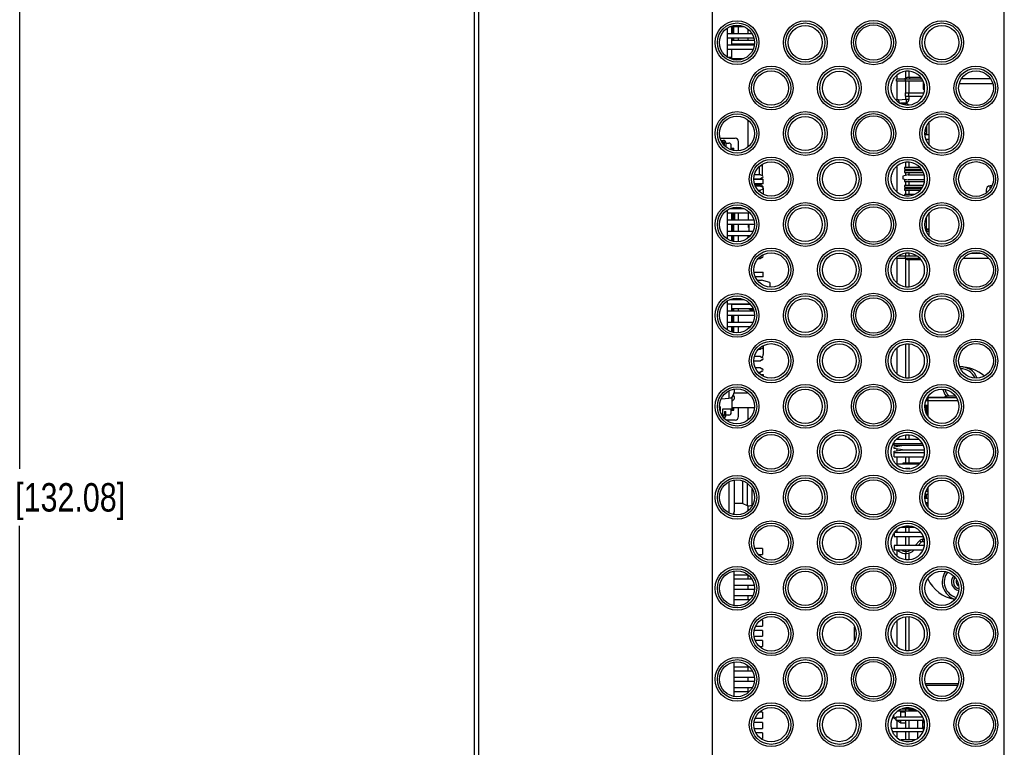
# Model space of a CAD drawing. Header units: inches. Extents: x 0 to 34, y 0 to 22.
# Tile 4 of 121: x 4.8 to 9.1, y 6.6 to 9.8. Entities that reach past the tile are written whole.
import ezdxf

# ---------------------------------------------------------------- set-up
doc = ezdxf.new("R2010")
doc.units = ezdxf.units.IN
doc.header["$LTSCALE"] = 1.87
doc.header["$MEASUREMENT"] = 0
doc.layers.get('0').update_dxf_attribs({"linetype": 'CONTINUOUS'})
for name, color, linetype in [('03___PRT_ALL_CURVES', 7, 'CONTINUOUS'), ('5_ALL_CURVES', 7, 'CONTINUOUS'), ('DATUMCURVES', 7, 'CONTINUOUS'), ('DIMENSIONS', 7, 'CONTINUOUS')]:
    doc.layers.add(name, color=color, linetype=linetype)
doc.styles.get("Standard").update_dxf_attribs({"font": 'txt', "width": 0.8})
doc.dimstyles.new('DIMSTYLE_1', dxfattribs={"dimtxt": 0.125, "dimasz": 0.18, "dimexe": 0.125, "dimexo": 0.0625, "dimgap": 0.0625, "dimtad": 0, "dimtih": 1, "dimtoh": 1, "dimdec": 3, "dimzin": 4, "dimdsep": 46, "dimtxsty": 'STANDARD', "dimblk": '_FILLED', "dimblk1": '_FILLED', "dimblk2": '_FILLED', "dimcen": 0.09, "dimadec": 0, "dimazin": 0, "dimtp": 0.001, "dimtm": 0.001, "dimtfac": 1, "dimtdec": 3, "dimtofl": 0, "dimtmove": 0, "dimatfit": 3, "dimldrblk": '_FILLED', "dimfxl": 1, "dimtolj": 1, "dimtzin": 4, "dimarcsym": 0})

# ---------------------------------------------------------------- blocks, each defined once
blk = doc.blocks.new('_FILLED')
at = {"color": 0, "linetype": 'BYBLOCK'}
blk.add_solid([(0, 0), (-1, 0.174), (-1, -0.174)], dxfattribs=at)
blk = doc.blocks.new('*D9')
at = {"layer": 'DIMENSIONS', "color": 2, "linetype": 'CONTINUOUS'}
for p, q in [((7.9171, 10.337), (4.6747, 10.337)), ((4.7997, 10.337), (4.7997, 7.862)), ((4.7997, 5.137), (4.7997, 7.612)), ((7.8297, 5.137), (4.6747, 5.137))]:
    blk.add_line(p, q, dxfattribs=at)
at = {"layer": 'DIMENSIONS', "color": 2, "linetype": 'CONTINUOUS', "xscale": 0.18, "yscale": 0.18, "zscale": 0.18}
for p, rotation in [((4.7997, 10.337), 90), ((4.7997, 5.137), 270)]:
    blk.add_blockref('_FILLED', p, dxfattribs=dict(at, rotation=rotation))
at = {"layer": 'DIMENSIONS', "color": 2, "linetype": 'CONTINUOUS', "insert": (4.7997, 7.7995), "char_height": 0.125, "width": 1.425, "attachment_point": 2, "line_spacing_factor": 0.9}
blk.add_mtext('5.200{\\Ftxt.shx;\\W1.000000;\\H0.125000; }[132.08]', dxfattribs=at)

msp = doc.modelspace()

# ---------------------------------------------------------------- linework, layer by layer
at = {"color": 7, "linetype": 'CONTINUOUS'}
for p, q in [((7.8447, 11.277), (7.8447, 4.427)), ((9.1297, 4.427), (9.1297, 11.277)), ((6.8193, 4.6649), (6.8193, 11.0391)), ((6.7997, 4.6736), (6.7997, 11.0305)), ((7.9264, 9.808), (7.9825, 9.808)), ((7.9611, 9.776), (7.9611, 9.808)), ((8.0031, 9.776), (8.0031, 9.796)), ((8.0202, 9.776), (7.9121, 9.776)), ((7.9121, 9.758), (8.027, 9.758)), ((7.9321, 9.7475), (8.0299, 9.7475)), ((7.9611, 9.7475), (7.9611, 9.758)), ((8.0031, 9.7475), (8.0031, 9.758)), ((8.0299, 9.726), (7.9121, 9.726)), ((7.9121, 9.708), (8.0241, 9.708)), ((8.6975, 9.5817), (8.6975, 9.6112)), ((8.7117, 9.583), (8.7117, 9.6112)), ((8.6556, 9.5672), (8.6556, 9.577)), ((8.6556, 9.577), (8.7671, 9.577)), ((8.772, 9.5672), (8.6556, 9.5672)), ((8.6591, 9.5766), (8.6591, 9.5951)), ((8.6591, 9.4845), (8.6591, 9.5672)), ((8.695, 9.5672), (8.695, 9.577)), ((8.6975, 9.5164), (8.6975, 9.5672)), ((8.7621, 9.583), (8.7029, 9.583)), ((8.7117, 9.5164), (8.7117, 9.5672)), ((8.7147, 9.577), (8.7147, 9.583)), ((9.0699, 9.577), (8.9407, 9.577)), ((8.7737, 9.5633), (8.7737, 9.5318)), ((8.7737, 9.5318), (8.7783, 9.5318)), ((8.9327, 9.5574), (9.0779, 9.5574)), ((8.6591, 9.4845), (8.654, 9.4845)), ((8.6574, 9.4824), (8.6591, 9.4845)), ((8.6649, 9.4856), (8.6975, 9.4885)), ((8.6649, 9.4856), (8.6656, 9.4751)), ((8.695, 9.5007), (8.695, 9.5164)), ((8.695, 9.5164), (8.7755, 9.5164)), ((8.695, 9.5007), (8.7697, 9.5007)), ((8.6975, 9.4885), (8.6975, 9.5007)), ((8.6975, 9.4885), (8.7117, 9.4885)), ((8.7107, 9.5007), (8.7107, 9.5164)), ((8.7117, 9.4885), (8.7117, 9.5007)), ((8.673, 9.4713), (8.698, 9.4735)), ((8.6764, 9.4695), (8.6967, 9.4695)), ((8.0031, 9.278), (8.0031, 9.396)), ((8.7817, 9.3515), (8.7875, 9.3515)), ((8.7846, 9.3594), (8.7875, 9.3594)), ((8.7875, 9.3675), (8.7875, 9.3322)), ((8.7974, 9.3833), (8.7974, 9.2908)), ((7.8813, 9.317), (7.9461, 9.317)), ((8.7875, 9.3452), (8.7812, 9.3452)), ((8.7812, 9.3373), (8.7875, 9.3373)), ((8.7812, 9.3322), (8.7974, 9.3322)), ((8.7974, 9.3101), (8.7863, 9.3101)), ((8.7875, 9.3101), (8.7875, 9.3066)), ((7.9611, 9.2604), (7.9611, 9.302)), ((8.6591, 9.079), (8.6591, 9.1951)), ((8.6911, 9.1877), (8.6911, 9.1798)), ((8.7581, 9.1877), (8.6911, 9.1877)), ((8.6911, 9.1798), (8.7647, 9.1798)), ((8.6975, 9.1877), (8.6975, 9.2112)), ((8.6975, 9.1739), (8.6975, 9.1798)), ((8.7117, 9.1877), (8.7117, 9.2112)), ((8.7117, 9.1739), (8.7117, 9.1798)), ((8.0296, 9.138), (8.058, 9.138)), ((8.0296, 9.1365), (8.0691, 9.1365)), ((8.058, 9.156), (8.0317, 9.156)), ((8.058, 9.156), (8.0656, 9.1525)), ((8.0656, 9.1416), (8.058, 9.138)), ((8.0691, 9.1165), (8.0691, 9.1365)), ((8.7068, 9.155), (8.6832, 9.1499)), ((8.6832, 9.1499), (8.6832, 9.1381)), ((8.6832, 9.1381), (8.7068, 9.133)), ((8.6911, 9.1739), (8.6911, 9.1661)), ((8.6911, 9.1739), (8.7695, 9.1739)), ((8.6911, 9.1661), (8.7724, 9.1661)), ((8.6911, 9.1346), (8.6911, 9.1267)), ((8.6911, 9.1346), (8.6994, 9.1346)), ((8.6975, 9.1529), (8.6975, 9.1661)), ((8.7068, 9.155), (8.7764, 9.155)), ((8.7117, 9.155), (8.7117, 9.1661)), ((8.0691, 9.1165), (8.0323, 9.1165)), ((8.0339, 9.112), (8.0551, 9.112)), ((8.058, 9.106), (8.0361, 9.106)), ((8.058, 9.106), (8.0656, 9.1025)), ((8.0656, 9.0916), (8.058, 9.088)), ((8.0701, 9.097), (8.0701, 9.0705)), ((8.6911, 9.1267), (8.7783, 9.1267)), ((8.6911, 9.109), (8.6911, 9.1011)), ((8.7727, 9.109), (8.6911, 9.109)), ((8.6911, 9.1011), (8.7698, 9.1011)), ((8.6911, 9.0952), (8.6911, 9.0873)), ((8.6911, 9.0952), (8.7655, 9.0952)), ((8.6975, 9.109), (8.6975, 9.1267)), ((8.6975, 9.0952), (8.6975, 9.1011)), ((8.7783, 9.133), (8.7068, 9.133)), ((8.7117, 9.109), (8.7117, 9.1267)), ((8.7117, 9.0952), (8.7117, 9.1011)), ((9.0748, 9.1082), (9.068, 9.1076)), ((9.068, 9.0947), (9.068, 9.1076)), ((8.0478, 9.088), (8.058, 9.088)), ((8.6911, 9.0873), (8.7589, 9.0873)), ((8.6911, 9.0696), (8.6911, 9.0653)), ((8.7344, 9.0696), (8.6911, 9.0696)), ((8.6975, 9.0696), (8.6975, 9.0873)), ((8.7117, 9.0696), (8.7117, 9.0873)), ((9.0497, 9.0877), (9.0497, 9.0759)), ((7.9859, 9.006), (7.9229, 9.006)), ((7.9611, 9.006), (7.9611, 9.0137)), ((7.9121, 8.988), (8.0102, 8.988)), ((7.9611, 8.956), (7.9611, 8.988)), ((8.0031, 8.988), (8.0031, 8.956)), ((8.7875, 8.9078), (8.7875, 8.9675)), ((8.7974, 8.9833), (8.7974, 8.8908)), ((8.0278, 8.956), (7.9121, 8.956)), ((7.9121, 8.938), (8.0299, 8.938)), ((7.9611, 8.906), (7.9611, 8.938)), ((8.0061, 8.938), (8.0061, 8.9125)), ((8.0271, 8.956), (8.0271, 8.958)), ((8.7875, 8.9472), (8.7812, 8.9472)), ((8.7812, 8.9275), (8.7875, 8.9275)), ((8.0234, 8.906), (7.9121, 8.906)), ((7.9121, 8.888), (8.0119, 8.888)), ((7.9611, 8.8604), (7.9611, 8.888)), ((8.0031, 8.878), (8.0031, 8.886)), ((8.7871, 8.9078), (8.7974, 8.9078)), ((8.7875, 8.9137), (8.7915, 8.9176)), ((8.7875, 8.9176), (8.7974, 8.9176)), ((8.7974, 8.9137), (8.7875, 8.9137)), ((8.0495, 8.788), (8.058, 8.788)), ((8.0656, 8.7916), (8.058, 8.788)), ((8.6556, 8.7913), (8.6556, 8.7896)), ((8.6556, 8.7896), (8.7564, 8.7896)), ((8.6591, 8.679), (8.6591, 8.7896)), ((8.6671, 8.7995), (8.7431, 8.7995)), ((8.695, 8.7896), (8.695, 8.7995)), ((8.6975, 8.7995), (8.6975, 8.8112)), ((8.7117, 8.7995), (8.7117, 8.8112)), ((8.7147, 8.7837), (8.7147, 8.7896)), ((8.9512, 8.7896), (9.0593, 8.7896)), ((9.0287, 8.8093), (8.9826, 8.8093)), ((8.6975, 8.6629), (8.6975, 8.785)), ((8.7029, 8.7837), (8.7614, 8.7837)), ((8.7117, 8.6629), (8.7117, 8.7837)), ((8.0296, 8.7275), (8.0691, 8.7275)), ((8.0691, 8.7075), (8.0356, 8.7075)), ((8.0691, 8.7075), (8.0691, 8.7275)), ((7.9121, 8.588), (8.0102, 8.588)), ((7.9859, 8.606), (7.9229, 8.606)), ((7.9321, 8.5865), (8.0114, 8.5865)), ((7.9611, 8.606), (7.9611, 8.6137)), ((7.9611, 8.5865), (7.9611, 8.588)), ((8.0031, 8.5865), (8.0031, 8.588)), ((8.0278, 8.556), (7.9121, 8.556)), ((7.9121, 8.538), (8.0299, 8.538)), ((8.024, 8.5665), (7.9321, 8.5665)), ((7.9611, 8.556), (7.9611, 8.5665)), ((7.9611, 8.506), (7.9611, 8.538)), ((8.0181, 8.561), (8.026, 8.561)), ((8.0234, 8.506), (7.9121, 8.506)), ((7.9121, 8.488), (8.0119, 8.488)), ((7.9611, 8.4604), (7.9611, 8.488)), ((8.0061, 8.4825), (8.0061, 8.4811)), ((8.0701, 8.4036), (8.0701, 8.365)), ((8.6975, 8.2629), (8.6975, 8.4112)), ((8.7117, 8.2629), (8.7117, 8.4112)), ((8.058, 8.356), (8.0317, 8.356)), ((8.0495, 8.388), (8.058, 8.388)), ((8.0656, 8.3916), (8.058, 8.388)), ((8.058, 8.356), (8.0656, 8.3525)), ((8.6591, 8.279), (8.6591, 8.3951)), ((8.0296, 8.338), (8.058, 8.338)), ((8.0656, 8.3416), (8.058, 8.338)), ((8.058, 8.306), (8.0361, 8.306)), ((8.0478, 8.288), (8.058, 8.288)), ((8.0578, 8.2775), (8.0691, 8.2775)), ((8.058, 8.306), (8.0656, 8.3025)), ((8.0656, 8.2916), (8.058, 8.288)), ((8.0691, 8.2775), (8.0691, 8.2711)), ((7.9187, 8.2036), (7.9187, 8.1728)), ((7.9415, 8.2114), (7.9415, 8.1977)), ((8.8776, 8.1837), (8.9129, 8.1837)), ((7.886, 8.1699), (7.9187, 8.1728)), ((8.7812, 8.1424), (8.7934, 8.1424)), ((8.925, 8.1621), (8.7856, 8.1621)), ((8.7934, 8.1641), (8.7863, 8.1641)), ((8.7934, 8.17), (8.7884, 8.17)), ((8.7928, 8.1778), (8.8675, 8.1778)), ((8.7934, 8.1759), (8.7934, 8.0955)), ((8.7934, 8.1759), (8.9195, 8.1759)), ((8.9149, 8.1814), (8.8774, 8.1814)), ((7.9611, 8.092), (7.9611, 8.132)), ((8.0031, 8.078), (8.0031, 8.132)), ((8.7934, 8.1345), (8.7812, 8.1345)), ((8.7816, 8.1345), (8.7816, 8.1229)), ((8.7875, 8.1066), (8.7875, 8.1345)), ((8.7895, 8.1345), (8.7895, 8.1012)), ((7.9461, 8.077), (7.9073, 8.077)), ((8.6975, 7.9918), (8.6975, 8.0112)), ((8.7117, 7.9918), (8.7117, 8.0112)), ((8.645, 7.9646), (8.645, 7.9794)), ((8.7702, 7.9721), (8.645, 7.9721)), ((8.7546, 7.9918), (8.6561, 7.9918)), ((8.6591, 7.9918), (8.6591, 7.9951)), ((8.645, 7.9596), (8.6788, 7.9646)), ((8.7729, 7.9646), (8.645, 7.9646)), ((8.645, 7.9517), (8.645, 7.9596)), ((8.6815, 7.9462), (8.645, 7.9517)), ((8.645, 7.9399), (8.6815, 7.9454)), ((8.645, 7.9146), (8.645, 7.9399)), ((8.7783, 7.9324), (8.645, 7.9324)), ((8.6591, 7.942), (8.6591, 7.9496)), ((8.6873, 7.9458), (8.7783, 7.9458)), ((8.645, 7.9146), (8.7748, 7.9146)), ((8.6559, 7.8825), (8.6815, 7.8863)), ((8.7547, 7.8824), (8.656, 7.8824)), ((8.6591, 7.8824), (8.6591, 7.9146)), ((8.7584, 7.8867), (8.6873, 7.8867)), ((8.6975, 7.8867), (8.6975, 7.9146)), ((8.7117, 7.8867), (8.7117, 7.9146)), ((8.7149, 7.8646), (8.6948, 7.8646)), ((7.9187, 7.8036), (7.9187, 7.6705)), ((7.9415, 7.8114), (7.9415, 7.6727)), ((7.9781, 7.8095), (7.9781, 7.711)), ((7.9807, 7.7105), (7.9807, 7.809)), ((7.9995, 7.7981), (7.9995, 7.7015)), ((8.0193, 7.7772), (8.0193, 7.703)), ((8.7934, 7.7496), (8.7812, 7.7496)), ((8.7816, 7.7512), (8.7816, 7.7324)), ((8.7865, 7.7646), (8.7934, 7.7646)), ((8.7875, 7.7324), (8.7875, 7.7493)), ((8.7934, 7.7786), (8.7934, 7.6955)), ((7.9415, 7.711), (7.9781, 7.711)), ((7.9807, 7.7105), (7.9781, 7.711)), ((7.9807, 7.7105), (7.9995, 7.7015)), ((8.0193, 7.703), (8.0233, 7.7057)), ((8.7934, 7.7324), (8.7812, 7.7324)), ((8.7846, 7.7146), (8.7934, 7.7146)), ((8.7864, 7.7096), (8.7934, 7.7096)), ((8.7875, 7.7066), (8.7875, 7.7098)), ((7.9411, 7.6705), (7.9411, 7.6627)), ((8.0031, 7.678), (8.0031, 7.7015)), ((8.645, 7.5794), (8.645, 7.5646)), ((8.7626, 7.5824), (8.6473, 7.5824)), ((8.6591, 7.5824), (8.6591, 7.5951)), ((8.6775, 7.6052), (8.7331, 7.6052)), ((8.6975, 7.5824), (8.6975, 7.6052)), ((8.7117, 7.5824), (8.7117, 7.6052)), ((8.645, 7.5646), (8.7729, 7.5646)), ((8.6591, 7.5249), (8.6591, 7.5646)), ((8.6975, 7.5249), (8.6975, 7.5646)), ((8.7117, 7.5249), (8.7117, 7.5646)), ((8.7567, 7.5461), (8.7372, 7.5249)), ((8.7506, 7.5249), (8.7639, 7.5394)), ((8.7639, 7.5394), (8.7567, 7.5461)), ((8.7712, 7.5426), (8.7712, 7.5524)), ((8.7712, 7.5426), (8.7783, 7.5426)), ((8.7737, 7.5623), (8.7737, 7.5524)), ((8.7737, 7.5524), (8.7774, 7.5524)), ((8.0661, 7.512), (8.0339, 7.512)), ((8.0661, 7.512), (8.0661, 7.486)), ((8.7783, 7.5249), (8.645, 7.5249)), ((8.645, 7.5249), (8.645, 7.5052)), ((8.7713, 7.5052), (8.645, 7.5052)), ((8.6591, 7.479), (8.6591, 7.5056)), ((8.6596, 7.5052), (8.6651, 7.5007)), ((8.665, 7.5007), (8.6688, 7.5052)), ((8.6964, 7.4993), (8.6964, 7.4894)), ((8.6975, 7.4993), (8.6975, 7.5052)), ((8.6975, 7.4629), (8.6975, 7.4894)), ((8.7117, 7.4629), (8.7117, 7.4922)), ((8.0495, 7.486), (8.0661, 7.486)), ((7.9411, 7.4114), (7.9411, 7.2627)), ((7.9411, 7.396), (8.0031, 7.396)), ((8.0194, 7.377), (7.9411, 7.377)), ((8.0031, 7.377), (8.0031, 7.396)), ((7.9411, 7.351), (8.0296, 7.351)), ((8.0299, 7.332), (7.9411, 7.332)), ((8.0031, 7.332), (8.0031, 7.351)), ((7.9411, 7.306), (8.0234, 7.306)), ((8.011, 7.287), (7.9411, 7.287)), ((8.0031, 7.287), (8.0031, 7.306)), ((7.9411, 7.261), (7.9585, 7.261)), ((8.0661, 7.197), (8.0587, 7.197)), ((8.0661, 7.197), (8.0661, 7.171)), ((8.6591, 7.079), (8.6591, 7.1951)), ((8.6975, 7.0629), (8.6975, 7.2112)), ((8.7117, 7.0629), (8.7117, 7.2112)), ((8.0661, 7.152), (8.0303, 7.152)), ((8.0372, 7.171), (8.0661, 7.171)), ((8.0661, 7.152), (8.0661, 7.126)), ((8.4717, 7.1077), (8.4717, 7.1663)), ((8.0296, 7.126), (8.0661, 7.126)), ((8.0661, 7.107), (8.0357, 7.107)), ((8.0661, 7.107), (8.0661, 7.081)), ((8.0537, 7.081), (8.0661, 7.081)), ((7.9411, 7.0114), (7.9411, 6.8627)), ((7.9411, 6.991), (8.0077, 6.991)), ((8.022, 6.972), (7.9411, 6.972)), ((8.0031, 6.972), (8.0031, 6.991)), ((7.9411, 6.946), (8.0299, 6.946)), ((8.0299, 6.927), (7.9411, 6.927)), ((8.0031, 6.927), (8.0031, 6.946)), ((7.9411, 6.901), (8.0216, 6.901)), ((8.0031, 6.882), (8.0031, 6.901)), ((8.783, 6.919), (8.9276, 6.919)), ((8.9243, 6.91), (8.7863, 6.91)), ((8.0068, 6.882), (7.9411, 6.882)), ((8.6645, 6.798), (8.7456, 6.798)), ((8.7325, 6.8055), (8.6781, 6.8055)), ((8.6975, 6.798), (8.6975, 6.8055)), ((8.7117, 6.798), (8.7117, 6.8055)), ((8.721, 6.8038), (8.7171, 6.8055)), ((8.7394, 6.798), (8.7282, 6.7999)), ((8.0354, 6.766), (8.0661, 6.766)), ((8.0661, 6.792), (8.0529, 6.792)), ((8.0661, 6.792), (8.0661, 6.766)), ((8.6447, 6.7655), (8.6447, 6.7789)), ((8.6447, 6.7715), (8.6534, 6.7692)), ((8.6447, 6.7655), (8.6537, 6.7595)), ((8.7707, 6.7705), (8.6537, 6.7705)), ((8.6537, 6.7555), (8.6537, 6.7705)), ((8.7762, 6.7555), (8.6537, 6.7555)), ((8.6591, 6.7205), (8.6591, 6.7555)), ((8.6597, 6.7555), (8.6747, 6.7455)), ((8.6947, 6.793), (8.6747, 6.793)), ((8.6747, 6.7705), (8.6747, 6.793)), ((8.6747, 6.7455), (8.6748, 6.7547)), ((8.6947, 6.7705), (8.6947, 6.793)), ((8.6947, 6.7555), (8.6947, 6.7455)), ((8.6975, 6.7205), (8.6975, 6.7555)), ((8.7117, 6.7205), (8.7117, 6.7555)), ((8.7497, 6.7205), (8.7497, 6.7555)), ((8.7697, 6.7555), (8.7697, 6.7205)), ((8.0661, 6.747), (8.0296, 6.747)), ((8.0306, 6.721), (8.0661, 6.721)), ((8.0661, 6.747), (8.0661, 6.721)), ((8.777, 6.7205), (8.6337, 6.7205)), ((8.6747, 6.7455), (8.6947, 6.7455)), ((8.0661, 6.702), (8.0376, 6.702)), ((8.0605, 6.676), (8.0661, 6.676)), ((8.0661, 6.702), (8.0661, 6.676)), ((8.7715, 6.7055), (8.6398, 6.7055)), ((8.6591, 6.679), (8.6591, 6.7055)), ((8.736, 6.6705), (8.6745, 6.6705)), ((8.6975, 6.6705), (8.6975, 6.7055)), ((8.7117, 6.6705), (8.7117, 6.7055)), ((8.7497, 6.6784), (8.7497, 6.7055)), ((8.7697, 6.7055), (8.7697, 6.7008))]:
    msp.add_line(p, q, dxfattribs=at)
at = {"color": 6, "linetype": 'CONTINUOUS'}
for p, q in [((7.9121, 9.672), (7.9121, 9.7998)), ((7.9321, 9.776), (7.9321, 9.808)), ((7.9341, 9.808), (7.9341, 9.776)), ((7.9411, 9.776), (7.9411, 9.808)), ((7.9321, 9.779), (7.9341, 9.779)), ((7.9321, 9.726), (7.9321, 9.758)), ((7.9341, 9.758), (7.9341, 9.7475)), ((7.9411, 9.7475), (7.9411, 9.758)), ((7.9321, 9.732), (8.0299, 9.732)), ((7.9321, 9.6643), (7.9321, 9.708)), ((7.9321, 9.672), (7.916, 9.672)), ((7.9321, 9.667), (7.9842, 9.667)), ((7.885, 9.307), (7.8941, 9.307)), ((7.8941, 9.3), (7.8875, 9.3)), ((7.8921, 9.297), (7.8893, 9.297)), ((7.8921, 9.2938), (7.8921, 9.297)), ((7.8921, 9.295), (7.8991, 9.295)), ((7.8941, 9.3), (7.8941, 9.295)), ((7.8991, 9.2855), (7.8991, 9.295)), ((7.9061, 9.279), (7.9045, 9.279)), ((7.9061, 9.295), (7.9061, 9.279)), ((7.9061, 9.295), (7.9191, 9.295)), ((7.9321, 9.267), (7.9247, 9.267)), ((7.9291, 9.267), (7.9291, 9.285)), ((7.9291, 9.273), (7.9411, 9.273)), ((7.9321, 9.267), (7.9321, 9.2643)), ((7.9341, 9.273), (7.9341, 9.2639)), ((7.9411, 9.2627), (7.9411, 9.273)), ((8.0521, 9.1911), (8.0521, 9.156)), ((8.0587, 9.197), (8.0671, 9.197)), ((8.0671, 9.1512), (8.0671, 9.2018)), ((8.0521, 9.137), (8.0296, 9.137)), ((8.0521, 9.137), (8.0534, 9.138)), ((8.0521, 9.138), (8.0521, 9.137)), ((7.9321, 9.006), (7.9321, 9.0098)), ((7.9341, 9.0102), (7.9341, 9.006)), ((7.9411, 9.006), (7.9411, 9.0114)), ((7.9121, 8.8743), (7.9121, 8.9998)), ((7.9321, 8.956), (7.9321, 8.988)), ((7.9341, 8.988), (7.9341, 8.956)), ((7.9411, 8.956), (7.9411, 8.988)), ((7.9441, 8.988), (7.9441, 8.956)), ((7.9321, 8.906), (7.9321, 8.938)), ((7.9341, 8.938), (7.9341, 8.906)), ((7.9411, 8.906), (7.9411, 8.938)), ((7.9321, 8.8643), (7.9321, 8.888)), ((7.9341, 8.888), (7.9341, 8.8639)), ((7.9411, 8.8627), (7.9411, 8.888)), ((8.0445, 8.692), (8.0618, 8.692)), ((8.0991, 8.682), (8.0618, 8.692)), ((8.0991, 8.682), (8.0991, 8.662)), ((7.9121, 8.4743), (7.9121, 8.5998)), ((7.9321, 8.606), (7.9321, 8.6098)), ((7.9321, 8.556), (7.9321, 8.588)), ((7.9341, 8.6102), (7.9341, 8.606)), ((7.9341, 8.588), (7.9341, 8.5865)), ((7.9411, 8.606), (7.9411, 8.6114)), ((7.9411, 8.5865), (7.9411, 8.588)), ((7.9321, 8.506), (7.9321, 8.538)), ((7.9321, 8.535), (7.9341, 8.535)), ((7.9341, 8.5665), (7.9341, 8.556)), ((7.9341, 8.538), (7.9341, 8.506)), ((7.9411, 8.556), (7.9411, 8.5665)), ((7.9411, 8.506), (7.9411, 8.538)), ((7.9321, 8.4643), (7.9321, 8.488)), ((7.9341, 8.488), (7.9341, 8.4639)), ((7.9411, 8.4627), (7.9411, 8.488)), ((7.9415, 8.197), (8.0014, 8.197)), ((7.9321, 8.1786), (7.9321, 8.127)), ((7.8811, 8.135), (7.8811, 8.1177)), ((7.8861, 8.104), (7.8921, 8.104)), ((7.8893, 8.097), (7.8921, 8.097)), ((7.8921, 8.097), (7.8921, 8.127)), ((7.8921, 8.127), (7.9321, 8.127)), ((7.8991, 8.099), (7.8921, 8.099)), ((7.8941, 8.099), (7.8941, 8.094)), ((7.8991, 8.115), (7.8991, 8.099)), ((7.8991, 8.115), (7.9061, 8.115)), ((7.9061, 8.099), (7.9061, 8.115)), ((7.9191, 8.099), (7.9061, 8.099)), ((7.9291, 8.109), (7.9291, 8.127)), ((7.9291, 8.121), (7.9411, 8.121)), ((7.9321, 8.132), (8.0299, 8.132)), ((7.9341, 8.132), (7.9341, 8.121)), ((7.9411, 8.121), (7.9411, 8.132)), ((7.8941, 8.094), (7.8918, 8.094))]:
    msp.add_line(p, q, dxfattribs=at)
at = {"color": 7, "linetype": 'CONTINUOUS'}
for centre, radius in [((7.9547, 9.737), 0.0962), ((8.2547, 9.737), 0.0962), ((8.5547, 9.737), 0.0975), ((8.8547, 9.737), 0.0962), ((7.9547, 9.737), 0.0863), ((8.2547, 9.737), 0.0863), ((8.5547, 9.737), 0.0875), ((8.5547, 9.737), 0.0775), ((8.8547, 9.737), 0.0863), ((8.1047, 9.537), 0.0962), ((8.1047, 9.537), 0.0863), ((8.4047, 9.537), 0.0962), ((8.4047, 9.537), 0.0863), ((8.7047, 9.537), 0.0962), ((8.7047, 9.537), 0.0863), ((9.0047, 9.537), 0.0962), ((9.0047, 9.537), 0.0863), ((7.9547, 9.337), 0.0962), ((7.9547, 9.337), 0.0863), ((8.2547, 9.337), 0.0962), ((8.2547, 9.337), 0.0863), ((8.5547, 9.337), 0.0975), ((8.5547, 9.337), 0.0875), ((8.5547, 9.337), 0.0775), ((8.8547, 9.337), 0.0962), ((8.8547, 9.337), 0.0863), ((8.1047, 9.137), 0.0962), ((8.1047, 9.137), 0.0863), ((8.4047, 9.137), 0.0962), ((8.4047, 9.137), 0.0863), ((8.7047, 9.137), 0.0962), ((8.7047, 9.137), 0.0863), ((9.0047, 9.137), 0.0962), ((9.0047, 9.137), 0.0863), ((7.9547, 8.937), 0.0962), ((7.9547, 8.937), 0.0863), ((8.2547, 8.937), 0.0962), ((8.2547, 8.937), 0.0863), ((8.5547, 8.937), 0.0975), ((8.5547, 8.937), 0.0875), ((8.5547, 8.937), 0.0775), ((8.8547, 8.937), 0.0962), ((8.8547, 8.937), 0.0863), ((8.1047, 8.737), 0.0962), ((8.4047, 8.737), 0.0962), ((8.7047, 8.737), 0.0962), ((9.0047, 8.737), 0.0962), ((8.1047, 8.737), 0.0863), ((8.4047, 8.737), 0.0863), ((8.7047, 8.737), 0.0863), ((9.0047, 8.737), 0.0863), ((7.9547, 8.537), 0.0962), ((7.9547, 8.537), 0.0863), ((8.2547, 8.537), 0.0962), ((8.2547, 8.537), 0.0863), ((8.5547, 8.537), 0.0975), ((8.5547, 8.537), 0.0875), ((8.8547, 8.537), 0.0962), ((8.8547, 8.537), 0.0863), ((8.5547, 8.537), 0.0775), ((8.1047, 8.337), 0.0962), ((8.1047, 8.337), 0.0863), ((8.4047, 8.337), 0.0962), ((8.4047, 8.337), 0.0863), ((8.7047, 8.337), 0.0962), ((8.7047, 8.337), 0.0863), ((9.0047, 8.337), 0.0962), ((9.0047, 8.337), 0.0863), ((7.9547, 8.137), 0.0962), ((8.2547, 8.137), 0.0962), ((8.5547, 8.137), 0.0975), ((8.8547, 8.137), 0.0962), ((7.9547, 8.137), 0.0863), ((8.2547, 8.137), 0.0863), ((8.5547, 8.137), 0.0875), ((8.5547, 8.137), 0.0775), ((8.8547, 8.137), 0.0863), ((8.1047, 7.937), 0.0962), ((8.1047, 7.937), 0.0863), ((8.4047, 7.937), 0.0962), ((8.4047, 7.937), 0.0863), ((8.7047, 7.937), 0.0962), ((8.7047, 7.937), 0.0863), ((9.0047, 7.937), 0.0962), ((9.0047, 7.937), 0.0863), ((7.9547, 7.737), 0.0962), ((7.9547, 7.737), 0.0863), ((8.2547, 7.737), 0.0962), ((8.2547, 7.737), 0.0863), ((8.5547, 7.737), 0.0975), ((8.5547, 7.737), 0.0875), ((8.5547, 7.737), 0.0775), ((8.8547, 7.737), 0.0962), ((8.8547, 7.737), 0.0863), ((8.1047, 7.537), 0.0962), ((8.1047, 7.537), 0.0863), ((8.4047, 7.537), 0.0962), ((8.4047, 7.537), 0.0863), ((8.7047, 7.537), 0.0962), ((8.7047, 7.537), 0.0863), ((9.0047, 7.537), 0.0962), ((9.0047, 7.537), 0.0863), ((7.9547, 7.337), 0.0962), ((7.9547, 7.337), 0.0863), ((8.2547, 7.337), 0.0962), ((8.2547, 7.337), 0.0863), ((8.5547, 7.337), 0.0975), ((8.5547, 7.337), 0.0875), ((8.5547, 7.337), 0.0775), ((8.8547, 7.337), 0.0962), ((8.8547, 7.337), 0.0863), ((8.1047, 7.137), 0.0962), ((8.4047, 7.137), 0.0962), ((8.7047, 7.137), 0.0962), ((9.0047, 7.137), 0.0962), ((8.1047, 7.137), 0.0863), ((8.4047, 7.137), 0.0863), ((8.7047, 7.137), 0.0863), ((9.0047, 7.137), 0.0863), ((7.9547, 6.937), 0.0962), ((7.9547, 6.937), 0.0863), ((8.2547, 6.937), 0.0962), ((8.2547, 6.937), 0.0863), ((8.5547, 6.937), 0.0975), ((8.5547, 6.937), 0.0875), ((8.5547, 6.937), 0.0775), ((8.8547, 6.937), 0.0962), ((8.8547, 6.937), 0.0863), ((8.1047, 6.737), 0.0962), ((8.1047, 6.737), 0.0863), ((8.4047, 6.737), 0.0962), ((8.4047, 6.737), 0.0863), ((8.7047, 6.737), 0.0962), ((8.7047, 6.737), 0.0863), ((9.0047, 6.737), 0.0962), ((9.0047, 6.737), 0.0863)]:
    msp.add_circle(centre, radius, dxfattribs=at)
for centre, radius, start, end in [((8.7029, 9.5692), 0.0138, 90, 145.1501), ((8.6297, 9.5075), 0.0374, 316.3046, 317.801), ((8.6675, 9.4557), 0.03, 100.7974, 106.2652), ((8.6675, 9.4557), 0.03, 95.0104, 100.8069), ((8.6967, 9.4885), 0.015, 275, 360), ((8.6967, 9.4545), 0.015, 37.8976, 90), ((7.9461, 9.302), 0.015, 0, 90), ((8.0631, 9.147), 0.006, 295, 65), ((8.0551, 9.097), 0.015, 0, 90), ((8.0631, 9.097), 0.006, 295, 65), ((9.0697, 9.0877), 0.02, 95, 180), ((8.0181, 8.886), 0.015, 171.5617, 180), ((8.0211, 8.9125), 0.015, 180, 205.9601), ((8.0631, 8.797), 0.006, 295, 65), ((8.7029, 8.7975), 0.0138, 214.8499, 270), ((8.0181, 8.576), 0.015, 220.8398, 270), ((8.0211, 8.4825), 0.015, 158.4177, 180), ((8.0631, 8.397), 0.006, 295, 65), ((8.0551, 8.365), 0.015, 306.7387, 360), ((8.0631, 8.347), 0.006, 295, 65), ((8.0631, 8.297), 0.006, 295, 65), ((8.9367, 8.2316), 0.0711, 25.2565, 89.0792), ((7.9165, 8.1977), 0.025, 275, 360), ((8.8776, 8.1719), 0.0118, 90, 149.8523), ((8.9367, 8.2316), 0.0711, 197.818, 221.4584), ((7.9461, 8.092), 0.015, 270, 360), ((8.6873, 7.9852), 0.0394, 261.4692, 270), ((8.6873, 7.8474), 0.0394, 90, 98.5308), ((7.9165, 7.6727), 0.025, 337.115, 360), ((8.0081, 7.7195), 0.02, 244.5078, 304), ((8.7712, 7.5328), 0.0197, 90.0024, 137.3944), ((8.7712, 7.5328), 0.00984, 89.9965, 137.3905), ((8.6964, 7.5386), 0.0492, 230.4581, 317.38), ((8.6964, 7.5386), 0.0394, 243.6161, 301.6344), ((8.9367, 7.3654), 0.0711, 143.0979, 255.1632), ((8.9367, 7.3654), 0.0394, 139.6606, 259.2081), ((8.9367, 7.3654), 0.0308, 142.2325, 256.1895), ((8.7949, 7.1112), 0.3167, 259.6039, 260.6776)]:
    msp.add_arc(centre, radius, start, end, dxfattribs=at)
at = {"color": 6, "linetype": 'CONTINUOUS'}
for centre, radius, start, end in [((7.8941, 9.295), 0.012, 0, 90), ((7.8941, 9.295), 0.005, 0, 90), ((7.9191, 9.285), 0.01, 0, 90), ((7.9321, 8.175), 0.012, 270, 61.0186), ((7.8761, 8.135), 0.005, 0, 90), ((7.8941, 8.099), 0.005, 270, 360), ((7.8941, 8.099), 0.012, 285.4826, 360), ((7.9191, 8.109), 0.01, 270, 360)]:
    msp.add_arc(centre, radius, start, end, dxfattribs=at)
at = {"color": 7, "linetype": 'CONTINUOUS'}
for centre, major_axis, ratio in [((7.9544, 9.737), (0.0767, 0), 0.999988), ((8.2544, 9.737), (0.0752, 0), 0.999988), ((8.8553, 9.737), (0.0752, 0), 0.999973), ((8.1044, 9.537), (0.0759, 0), 0.999988), ((8.4044, 9.537), (0.0745, 0), 0.999988), ((9.0053, 9.537), (0.0763, 0), 0.999973), ((7.9544, 9.337), (0.0767, 0), 0.999988), ((8.2544, 9.337), (0.0752, 0), 0.999988), ((8.8553, 9.337), (0.0752, 0), 0.999973), ((8.1044, 9.137), (0.0759, 0), 0.999988), ((8.4044, 9.137), (0.0745, 0), 0.999988), ((9.0053, 9.137), (0.0763, 0), 0.999973), ((7.9544, 8.937), (0.0767, 0), 0.999988), ((8.2544, 8.937), (0.0752, 0), 0.999988), ((8.8553, 8.937), (0.0752, 0), 0.999973), ((8.1044, 8.737), (0.0759, 0), 0.999988), ((8.4044, 8.737), (0.0745, 0), 0.999988), ((9.0053, 8.737), (0.0763, 0), 0.999973), ((7.9544, 8.537), (0.0767, 0), 0.999988), ((8.2544, 8.537), (0.0752, 0), 0.999988), ((8.8553, 8.537), (0.0752, 0), 0.999973), ((8.1044, 8.337), (0.0759, 0), 0.999988), ((8.4044, 8.337), (0.0745, 0), 0.999988), ((9.0053, 8.337), (0.0763, 0), 0.999973), ((7.9544, 8.137), (0.0767, 0), 0.999988), ((8.2544, 8.137), (0.0752, 0), 0.999988), ((8.8553, 8.137), (0.0752, 0), 0.999973), ((8.1044, 7.937), (0.0759, 0), 0.999988), ((8.4044, 7.937), (0.0745, 0), 0.999988), ((9.0053, 7.937), (0.0763, 0), 0.999973), ((7.9544, 7.737), (0.0767, 0), 0.999988), ((8.2544, 7.737), (0.0752, 0), 0.999988), ((8.8553, 7.737), (0.0752, 0), 0.999973), ((8.1044, 7.537), (0.0759, 0), 0.999988), ((9.0053, 7.537), (0.0763, 0), 0.999973), ((8.4044, 7.537), (0.0745, 0), 0.999988), ((7.9544, 7.337), (0.0767, 0), 0.999988), ((8.2544, 7.337), (0.0752, 0), 0.999988), ((8.8553, 7.337), (0.0752, 0), 0.999973), ((8.1044, 7.137), (0.0759, 0), 0.999988), ((8.4044, 7.137), (0.0745, 0), 0.999988), ((9.0053, 7.137), (0.0763, 0), 0.999973), ((7.9544, 6.937), (0.0767, 0), 0.999988), ((8.2544, 6.937), (0.0752, 0), 0.999988), ((8.8553, 6.937), (0.0752, 0), 0.999973), ((8.1044, 6.737), (0.0759, 0), 0.999988), ((8.4044, 6.737), (0.0745, 0), 0.999988), ((9.0053, 6.737), (0.0763, 0), 0.999973)]:
    msp.add_ellipse(centre, major_axis=major_axis, ratio=ratio, dxfattribs=at)
for centre, major_axis, ratio, start_param, end_param in [((8.7053, 9.537), (0.0741, 0), 0.999973, -2.242968, 2.242968), ((8.7053, 9.137), (0.0741, 0), 0.999973, -2.242968, 2.242968), ((8.7053, 8.737), (0.0741, 0), 0.999973, -2.242968, 2.242968), ((8.7053, 8.337), (0.0741, 0), 0.999973, -2.242968, 2.242968), ((8.7053, 7.937), (0.0741, 0), 0.999973, -2.242968, 2.242968), ((8.7053, 7.537), (0.0741, 0), 0.999973, -2.242968, 2.242968), ((8.7053, 7.137), (0.0741, 0), 0.999973, -2.242968, 2.242968), ((8.7053, 6.737), (0.0741, 0), 0.999973, -2.242968, 2.242968), ((8.5997, 6.813), (0.0732, -0.0295), 0.55105, 0.218751, 0.327256)]:
    msp.add_ellipse(centre, major_axis=major_axis, ratio=ratio, start_param=start_param, end_param=end_param, dxfattribs=at)
for points, knots in [([(8.6591, 9.479), (8.6548, 9.4825), (8.6471, 9.4904), (8.6386, 9.5047), (8.6335, 9.5205), (8.6317, 9.537), (8.6335, 9.5536), (8.6386, 9.5694), (8.6471, 9.5837), (8.6548, 9.5916), (8.6591, 9.595)], [0, 0, 0, 0, 0.125416, 0.24938, 0.37387, 0.5, 0.62613, 0.75062, 0.874584, 1, 1, 1, 1]), ([(8.6975, 9.4885), (8.6976, 9.4875), (8.6978, 9.4856), (8.698, 9.4828), (8.6981, 9.4803), (8.6982, 9.4781), (8.6983, 9.4764), (8.6983, 9.4753), (8.6982, 9.4747), (8.6982, 9.4742), (8.6982, 9.4739), (8.6981, 9.4736), (8.6981, 9.4735), (8.698, 9.4735)], [0, 0, 0, 0, 0.193385, 0.380767, 0.553544, 0.704426, 0.828293, 0.878572, 0.920392, 0.953506, 0.977728, 0.99299, 1, 1, 1, 1]), ([(8.6591, 9.079), (8.6548, 9.0825), (8.6471, 9.0904), (8.6386, 9.1047), (8.6335, 9.1205), (8.6317, 9.137), (8.6335, 9.1536), (8.6386, 9.1694), (8.6471, 9.1837), (8.6548, 9.1916), (8.6591, 9.195)], [0, 0, 0, 0, 0.125416, 0.24938, 0.37387, 0.5, 0.62613, 0.75062, 0.874584, 1, 1, 1, 1]), ([(8.6591, 8.679), (8.6548, 8.6825), (8.6471, 8.6904), (8.6386, 8.7047), (8.6335, 8.7205), (8.6317, 8.737), (8.6335, 8.7536), (8.6386, 8.7694), (8.6471, 8.7837), (8.6548, 8.7916), (8.6591, 8.795)], [0, 0, 0, 0, 0.125416, 0.24938, 0.37387, 0.5, 0.62613, 0.75062, 0.874584, 1, 1, 1, 1]), ([(8.6591, 8.279), (8.6548, 8.2825), (8.6471, 8.2904), (8.6386, 8.3047), (8.6335, 8.3205), (8.6317, 8.337), (8.6335, 8.3536), (8.6386, 8.3694), (8.6471, 8.3837), (8.6548, 8.3916), (8.6591, 8.395)], [0, 0, 0, 0, 0.125416, 0.24938, 0.37387, 0.5, 0.62613, 0.75062, 0.874584, 1, 1, 1, 1]), ([(8.8776, 8.1837), (8.8774, 8.1838), (8.8778, 8.1824), (8.8775, 8.182), (8.8774, 8.1814)], [0, 0, 0, 0, 0.254308, 1, 1, 1, 1]), ([(7.9321, 8.1745), (7.9322, 8.1746), (7.9325, 8.1746), (7.9326, 8.175), (7.9325, 8.1754), (7.9322, 8.1755), (7.9321, 8.1755)], [0, 0, 0, 0, 0.249906, 0.499996, 0.750075, 1, 1, 1, 1]), ([(8.8667, 8.1759), (8.8676, 8.1777), (8.8709, 8.1808), (8.8753, 8.1815), (8.8774, 8.1814)], [0, 0, 0, 0, 0.484093, 1, 1, 1, 1]), ([(8.6591, 7.879), (8.6548, 7.8825), (8.6471, 7.8904), (8.6386, 7.9047), (8.6335, 7.9205), (8.6317, 7.937), (8.6335, 7.9536), (8.6386, 7.9694), (8.6471, 7.9837), (8.6548, 7.9916), (8.6591, 7.995)], [0, 0, 0, 0, 0.125416, 0.24938, 0.37387, 0.5, 0.62613, 0.75062, 0.874584, 1, 1, 1, 1]), ([(8.6591, 7.479), (8.6548, 7.4825), (8.6471, 7.4904), (8.6386, 7.5047), (8.6335, 7.5205), (8.6317, 7.537), (8.6335, 7.5536), (8.6386, 7.5694), (8.6471, 7.5837), (8.6548, 7.5916), (8.6591, 7.595)], [0, 0, 0, 0, 0.125416, 0.24938, 0.37387, 0.5, 0.62613, 0.75062, 0.874584, 1, 1, 1, 1]), ([(8.6591, 7.079), (8.6548, 7.0825), (8.6471, 7.0904), (8.6386, 7.1047), (8.6335, 7.1205), (8.6317, 7.137), (8.6335, 7.1536), (8.6386, 7.1694), (8.6471, 7.1837), (8.6548, 7.1916), (8.6591, 7.195)], [0, 0, 0, 0, 0.125416, 0.24938, 0.37387, 0.5, 0.62613, 0.75062, 0.874584, 1, 1, 1, 1]), ([(8.7282, 6.7999), (8.725, 6.8005), (8.7205, 6.8014), (8.7149, 6.8027), (8.7125, 6.8034), (8.7115, 6.8038)], [0, 0, 0, 0, 0.568686, 0.801768, 1, 1, 1, 1]), ([(8.7378, 6.7997), (8.7345, 6.8003), (8.73, 6.8012), (8.7245, 6.8027), (8.7221, 6.8034), (8.721, 6.8038)], [0, 0, 0, 0, 0.570352, 0.802994, 1, 1, 1, 1]), ([(8.6591, 6.679), (8.6548, 6.6825), (8.6471, 6.6904), (8.6386, 6.7047), (8.6335, 6.7205), (8.6317, 6.737), (8.6335, 6.7536), (8.6386, 6.7694), (8.6471, 6.7837), (8.6548, 6.7916), (8.6591, 6.795)], [0, 0, 0, 0, 0.125416, 0.24938, 0.37387, 0.5, 0.62613, 0.75062, 0.874584, 1, 1, 1, 1])]:
    msp.add_open_spline(points, degree=3, knots=knots, dxfattribs=at)
msp.add_open_spline([(8.8758, 8.1774), (8.8765, 8.1787), (8.877, 8.18), (8.8774, 8.1814)], degree=3, dxfattribs=at)
at = {"layer": '03___PRT_ALL_CURVES', "color": 4, "linetype": 'CONTINUOUS'}
for p, q in [((8.0031, 8.988), (8.0031, 8.9863)), ((8.0031, 8.9587), (8.0031, 8.956)), ((8.0031, 8.938), (8.0031, 8.9233))]:
    msp.add_line(p, q, dxfattribs=at)
at = {"layer": '5_ALL_CURVES', "color": 40, "linetype": 'CONTINUOUS'}
for p, q in [((8.7737, 6.7623), (8.7737, 6.7445)), ((8.7737, 6.7295), (8.7737, 6.7118))]:
    msp.add_line(p, q, dxfattribs=at)
at = {"layer": 'DATUMCURVES', "color": 4, "linetype": 'CONTINUOUS'}
for centre, radius, start, end in [((8.9367, 8.2316), 0.08, 22.1534, 91.5403), ((8.9367, 8.1528), 0.1575, 48.5544, 90.6167), ((8.9367, 8.2316), 0.08, 194.5259, 217.524), ((8.9367, 7.3654), 0.08, 146.4187, 251.9945), ((8.9367, 7.4442), 0.1575, 204.5625, 260.7797), ((8.9367, 7.3654), 0.0188, 150.4088, 247.0693)]:
    msp.add_arc(centre, radius, start, end, dxfattribs=at)

# ---------------------------------------------------------------- dimensions: what is measured, and where the dimension line sits
at = {"layer": 'DIMENSIONS', "color": 2, "linetype": 'CONTINUOUS'}
dim = msp.add_linear_dim(base=(4.7997, 5.137), p1=(7.9796, 10.337), p2=(7.8922, 5.137), angle=270, dimstyle='DIMSTYLE_1', dxfattribs=at)
dim.commit()
dim.dimension.update_dxf_attribs({"geometry": '*D9', "text_midpoint": (4.7997, 7.737), "dimtype": 160})

doc.saveas('drawing.dxf')
